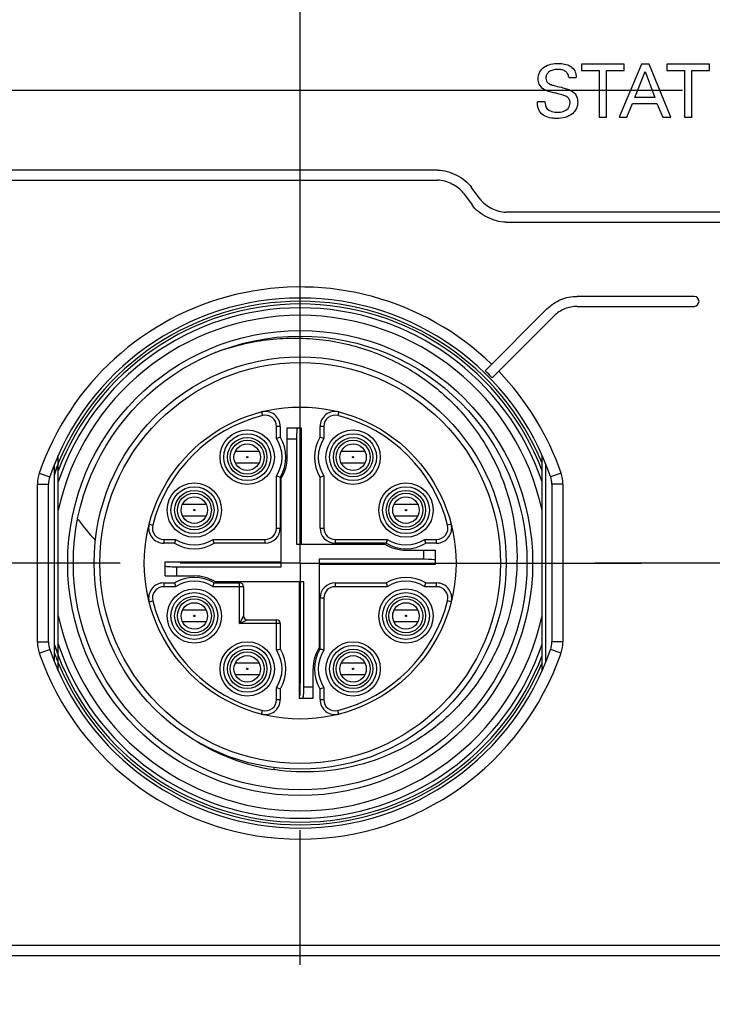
# Model space of a CAD drawing. Header units: inches. Extents: x 0 to 34, y 0 to 22.
# Tile 17 of 88: x 10.4 to 11.1, y 13.1 to 14.1. Entities that reach past the tile are written whole.
import ezdxf

# ---------------------------------------------------------------- set-up
doc = ezdxf.new("R2010")
doc.units = ezdxf.units.IN
doc.header["$LTSCALE"] = 1.87
doc.header["$MEASUREMENT"] = 0
doc.linetypes.add('CENTER', pattern=[0.6, 0.375, -0.075, 0.075, -0.075])
doc.layers.get('0').update_dxf_attribs({"linetype": 'CONTINUOUS'})
for name, color, linetype in [('02___PRT_ALL_AXES', 7, 'CONTINUOUS'), ('DEFAULT_1', 7, 'CENTER'), ('DIMENSIONS', 7, 'CONTINUOUS')]:
    doc.layers.add(name, color=color, linetype=linetype)
doc.styles.get("Standard").update_dxf_attribs({"font": 'txt', "width": 0.8})
doc.dimstyles.new('DIMSTYLE_1', dxfattribs={"dimtxt": 0.125, "dimasz": 0.18, "dimexe": 0.125, "dimexo": 0.0625, "dimgap": 0.03125, "dimtad": 0, "dimtih": 1, "dimtoh": 1, "dimdsep": 46, "dimtxsty": 'STANDARD', "dimblk": '_FILLED', "dimblk1": '_FILLED', "dimblk2": '_FILLED', "dimcen": 0.09, "dimadec": 0, "dimazin": 0, "dimtp": 0.001, "dimtm": 0.001, "dimtfac": 1, "dimtofl": 0, "dimtmove": 0, "dimatfit": 3, "dimldrblk": '_FILLED', "dimfxl": 1, "dimtolj": 1, "dimarcsym": 0})

# ---------------------------------------------------------------- blocks, each defined once
blk = doc.blocks.new('*D14')
at = {"layer": 'DIMENSIONS', "color": 2, "linetype": 'CONTINUOUS'}
blk.add_line((11.0963, 14.0483), (9.1374, 14.0483), dxfattribs=at)
at = {"layer": 'DIMENSIONS', "color": 2, "linetype": 'CONTINUOUS', "insert": (9.0749, 14.1108), "char_height": 0.125, "width": 1.125, "attachment_point": 3, "line_spacing_factor": 0.9}
blk.add_mtext('12.5{\\Ftxt.shx;\\W1.000000;\\H0.125000; }[.492]', dxfattribs=at)
blk = doc.blocks.new('_FILLED')
at = {"color": 0, "linetype": 'BYBLOCK'}
blk.add_solid([(0, 0), (-1, 0.1736), (-1, -0.1736)], dxfattribs=at)
blk = doc.blocks.new('*D15')
at = {"layer": 'DIMENSIONS', "color": 2, "linetype": 'CONTINUOUS'}
blk.add_line((10.5107, 13.5562), (9.1374, 13.5562), dxfattribs=at)
at = {"layer": 'DIMENSIONS', "color": 2, "linetype": 'CONTINUOUS', "insert": (9.0749, 13.6187), "char_height": 0.125, "width": 0.925, "attachment_point": 3, "line_spacing_factor": 0.9}
blk.add_mtext('25{\\Ftxt.shx;\\W1.000000;\\H0.125000; }[.984]', dxfattribs=at)
blk = doc.blocks.new('*D16')
at = {"layer": 'DIMENSIONS', "color": 2, "linetype": 'CONTINUOUS'}
blk.add_line((10.5107, 12.2964), (9.1374, 12.2964), dxfattribs=at)
at = {"layer": 'DIMENSIONS', "color": 2, "linetype": 'CONTINUOUS', "insert": (9.0749, 12.3589), "char_height": 0.125, "width": 1.025, "attachment_point": 3, "line_spacing_factor": 0.9}
blk.add_mtext('57{\\Ftxt.shx;\\W1.000000;\\H0.125000; }[2.244]', dxfattribs=at)
blk = doc.blocks.new('*D17')
at = {"layer": 'DIMENSIONS', "color": 2, "linetype": 'CONTINUOUS'}
blk.add_line((10.5107, 11.3121), (9.1374, 11.3121), dxfattribs=at)
at = {"layer": 'DIMENSIONS', "color": 2, "linetype": 'CONTINUOUS', "insert": (9.0749, 11.3746), "char_height": 0.125, "width": 1.025, "attachment_point": 3, "line_spacing_factor": 0.9}
blk.add_mtext('82{\\Ftxt.shx;\\W1.000000;\\H0.125000; }[3.228]', dxfattribs=at)
blk = doc.blocks.new('*D18')
at = {"layer": 'DIMENSIONS', "color": 2, "linetype": 'CONTINUOUS'}
blk.add_line((10.5107, 10.3279), (9.1374, 10.3279), dxfattribs=at)
at = {"layer": 'DIMENSIONS', "color": 2, "linetype": 'CONTINUOUS', "insert": (9.0749, 10.3904), "char_height": 0.125, "width": 1.125, "attachment_point": 3, "line_spacing_factor": 0.9}
blk.add_mtext('107{\\Ftxt.shx;\\W1.000000;\\H0.125000; }[4.213]', dxfattribs=at)
blk = doc.blocks.new('*D19')
at = {"layer": 'DIMENSIONS', "color": 2, "linetype": 'CONTINUOUS'}
blk.add_line((10.5107, 9.3436), (9.1374, 9.3436), dxfattribs=at)
at = {"layer": 'DIMENSIONS', "color": 2, "linetype": 'CONTINUOUS', "insert": (9.0749, 9.4061), "char_height": 0.125, "width": 1.125, "attachment_point": 3, "line_spacing_factor": 0.9}
blk.add_mtext('132{\\Ftxt.shx;\\W1.000000;\\H0.125000; }[5.197]', dxfattribs=at)
blk = doc.blocks.new('*D20')
at = {"layer": 'DIMENSIONS', "color": 2, "linetype": 'CONTINUOUS'}
blk.add_line((10.3828, 8.32), (9.1374, 8.32), dxfattribs=at)
at = {"layer": 'DIMENSIONS', "color": 2, "linetype": 'CONTINUOUS', "insert": (9.0749, 8.3825), "char_height": 0.125, "width": 1.125, "attachment_point": 3, "line_spacing_factor": 0.9}
blk.add_mtext('158{\\Ftxt.shx;\\W1.000000;\\H0.125000; }[6.220]', dxfattribs=at)
blk = doc.blocks.new('*D21')
at = {"layer": 'DIMENSIONS', "color": 2, "linetype": 'CONTINUOUS'}
blk.add_line((10.5524, 8.0355), (9.1374, 8.0355), dxfattribs=at)
at = {"layer": 'DIMENSIONS', "color": 2, "linetype": 'CONTINUOUS', "insert": (9.0749, 8.098), "char_height": 0.125, "width": 1.425, "attachment_point": 3, "line_spacing_factor": 0.9}
blk.add_mtext('165.23{\\Ftxt.shx;\\W1.000000;\\H0.125000; }[6.505]', dxfattribs=at)
blk = doc.blocks.new('*D26')
at = {"layer": 'DIMENSIONS', "color": 2, "linetype": 'CONTINUOUS'}
blk.add_line((11.1943, 13.8077), (11.1943, 16.5361), dxfattribs=at)
at = {"layer": 'DIMENSIONS', "color": 2, "linetype": 'CONTINUOUS', "insert": (11.1318, 16.5986), "char_height": 0.125, "width": 1.425, "attachment_point": 1, "rotation": 90, "line_spacing_factor": 0.9}
blk.add_mtext('5X 12.6{\\Ftxt.shx;\\W1.000000;\\H0.125000; }[.496]', dxfattribs=at)
blk = doc.blocks.new('*D27')
at = {"layer": 'DIMENSIONS', "color": 2, "linetype": 'CONTINUOUS'}
blk.add_line((11.5014, 13.8077), (11.5014, 16.5361), dxfattribs=at)
at = {"layer": 'DIMENSIONS', "color": 2, "linetype": 'CONTINUOUS', "insert": (11.4389, 16.5986), "char_height": 0.125, "width": 1.425, "attachment_point": 1, "rotation": 90, "line_spacing_factor": 0.9}
blk.add_mtext('5X 20.4{\\Ftxt.shx;\\W1.000000;\\H0.125000; }[.803]', dxfattribs=at)

msp = doc.modelspace()

# ---------------------------------------------------------------- linework, layer by layer
at = {"color": 7, "linetype": 'CONTINUOUS'}
for p, q in [((10.9912, 14.0754), (10.9912, 14.0689)), ((11.0357, 14.0754), (10.9912, 14.0754)), ((11.0537, 14.0754), (11.0305, 14.0203)), ((11.0357, 14.0689), (11.0357, 14.0754)), ((11.0618, 14.0754), (11.0537, 14.0754)), ((11.0841, 14.0203), (11.0618, 14.0754)), ((11.08, 14.0754), (11.08, 14.0689)), ((11.1245, 14.0754), (11.08, 14.0754)), ((11.1245, 14.0689), (11.1245, 14.0754)), ((10.9912, 14.0689), (11.0097, 14.0689)), ((11.0097, 14.0689), (11.0097, 14.0203)), ((11.0172, 14.0203), (11.0172, 14.0689)), ((11.0172, 14.0689), (11.0357, 14.0689)), ((11.0467, 14.0408), (11.0574, 14.0678)), ((11.0574, 14.0678), (11.0675, 14.0408)), ((11.08, 14.0689), (11.0985, 14.0689)), ((11.0985, 14.0689), (11.0985, 14.0203)), ((11.1061, 14.0203), (11.1061, 14.0689)), ((11.1061, 14.0689), (11.1245, 14.0689)), ((10.9779, 14.0616), (10.9858, 14.0616)), ((10.9531, 14.0364), (10.9452, 14.0364)), ((11.0383, 14.0203), (11.0443, 14.0346)), ((11.0443, 14.0346), (11.0698, 14.0346)), ((11.0675, 14.0408), (11.0467, 14.0408)), ((11.0698, 14.0346), (11.0758, 14.0203)), ((11.0097, 14.0203), (11.0172, 14.0203)), ((11.0305, 14.0203), (11.0383, 14.0203)), ((11.0758, 14.0203), (11.0841, 14.0203)), ((11.0985, 14.0203), (11.1061, 14.0203)), ((10.8413, 13.9652), (10.2751, 13.9652)), ((10.2751, 13.9548), (10.8413, 13.9548)), ((10.8684, 13.9411), (10.8772, 13.929)), ((10.8856, 13.9351), (10.8768, 13.9472)), ((11.7812, 13.9214), (10.9127, 13.9214)), ((10.9127, 13.911), (11.7812, 13.911)), ((11.1084, 13.8338), (10.9867, 13.8338)), ((10.9552, 13.8207), (10.8909, 13.7564)), ((10.9867, 13.8234), (11.1084, 13.8234)), ((10.8982, 13.749), (10.9626, 13.8134)), ((10.6579, 13.7135), (10.6589, 13.7097)), ((10.7385, 13.7135), (10.7376, 13.7097)), ((10.6736, 13.686), (10.6736, 13.6983)), ((10.6775, 13.6983), (10.6736, 13.6983)), ((10.6775, 13.6983), (10.6775, 13.6871)), ((10.6848, 13.6664), (10.6848, 13.697)), ((10.6848, 13.697), (10.6994, 13.697)), ((10.6994, 13.697), (10.6994, 13.5759)), ((10.7189, 13.6871), (10.7189, 13.6983)), ((10.7228, 13.6983), (10.7189, 13.6983)), ((10.7228, 13.6983), (10.7228, 13.686)), ((10.6943, 13.6851), (10.6848, 13.6851)), ((10.6943, 13.6851), (10.6943, 13.5759)), ((10.4462, 13.4441), (10.4462, 13.6683)), ((10.6555, 13.6723), (10.6306, 13.6723)), ((10.7658, 13.6723), (10.7409, 13.6723)), ((10.9502, 13.4441), (10.9502, 13.6683)), ((10.4423, 13.4534), (10.4423, 13.659)), ((10.4459, 13.6592), (10.4457, 13.6588)), ((10.6306, 13.6605), (10.6555, 13.6605)), ((10.7409, 13.6605), (10.7658, 13.6605)), ((10.9541, 13.4534), (10.9541, 13.659)), ((10.4265, 13.6499), (10.4374, 13.6461)), ((10.6736, 13.5926), (10.6736, 13.6469)), ((10.6775, 13.6458), (10.6775, 13.5926)), ((10.6785, 13.5523), (10.6785, 13.6444)), ((10.7189, 13.5926), (10.7189, 13.6458)), ((10.7228, 13.6469), (10.7228, 13.5926)), ((10.9699, 13.6499), (10.959, 13.6461)), ((10.4246, 13.474), (10.4246, 13.6384)), ((10.4246, 13.6384), (10.4361, 13.6384)), ((10.4361, 13.474), (10.4361, 13.6384)), ((10.9603, 13.6384), (10.9603, 13.474)), ((10.9718, 13.6384), (10.9603, 13.6384)), ((10.9718, 13.6384), (10.9718, 13.474)), ((10.6004, 13.6172), (10.5755, 13.6172)), ((10.8209, 13.6172), (10.796, 13.6172)), ((10.5755, 13.6054), (10.6004, 13.6054)), ((10.796, 13.6054), (10.8209, 13.6054)), ((10.5409, 13.5965), (10.5447, 13.5956)), ((10.6736, 13.5926), (10.6775, 13.5926)), ((10.7189, 13.5926), (10.7228, 13.5926)), ((10.8555, 13.5965), (10.8517, 13.5956)), ((10.5561, 13.5808), (10.5561, 13.5769)), ((10.5561, 13.5808), (10.5685, 13.5808)), ((10.5673, 13.5769), (10.5561, 13.5769)), ((10.6075, 13.5808), (10.6618, 13.5808)), ((10.6618, 13.5769), (10.6086, 13.5769)), ((10.6618, 13.5769), (10.6618, 13.5808)), ((10.6943, 13.5759), (10.7864, 13.5759)), ((10.7346, 13.5808), (10.7346, 13.5769)), ((10.7346, 13.5808), (10.7889, 13.5808)), ((10.7878, 13.5769), (10.7346, 13.5769)), ((10.828, 13.5808), (10.8403, 13.5808)), ((10.8403, 13.5769), (10.8291, 13.5769)), ((10.8403, 13.5769), (10.8403, 13.5808)), ((10.8084, 13.5696), (10.839, 13.5696)), ((10.8271, 13.5601), (10.8271, 13.5696)), ((10.839, 13.555), (10.839, 13.5696)), ((10.5575, 13.5428), (10.5575, 13.5574)), ((10.5575, 13.5574), (10.6785, 13.5574)), ((10.5693, 13.5523), (10.5693, 13.5428)), ((10.5693, 13.5523), (10.6785, 13.5523)), ((10.7179, 13.5601), (10.7179, 13.468)), ((10.8271, 13.5601), (10.7179, 13.5601)), ((10.7179, 13.555), (10.839, 13.555)), ((10.5575, 13.5428), (10.588, 13.5428)), ((10.5561, 13.5355), (10.5561, 13.5316)), ((10.5561, 13.5355), (10.5673, 13.5355)), ((10.5685, 13.5316), (10.5561, 13.5316)), ((10.6392, 13.5316), (10.6075, 13.5316)), ((10.6086, 13.5355), (10.6352, 13.5355)), ((10.7021, 13.5365), (10.61, 13.5365)), ((10.6352, 13.4932), (10.6352, 13.5355)), ((10.6392, 13.5316), (10.6392, 13.5011)), ((10.697, 13.5365), (10.697, 13.4155)), ((10.7021, 13.4273), (10.7021, 13.5365)), ((10.7346, 13.5355), (10.7346, 13.5316)), ((10.7346, 13.5355), (10.7878, 13.5355)), ((10.7889, 13.5316), (10.7346, 13.5316)), ((10.8403, 13.5316), (10.828, 13.5316)), ((10.8291, 13.5355), (10.8403, 13.5355)), ((10.8403, 13.5316), (10.8403, 13.5355)), ((10.5409, 13.5159), (10.5447, 13.5169)), ((10.7189, 13.4666), (10.7189, 13.5198)), ((10.7228, 13.5198), (10.7189, 13.5198)), ((10.7228, 13.5198), (10.7228, 13.4655)), ((10.8555, 13.5159), (10.8517, 13.5169)), ((10.6004, 13.507), (10.5755, 13.507)), ((10.6392, 13.5011), (10.6352, 13.4932)), ((10.8209, 13.507), (10.796, 13.507)), ((10.5755, 13.4952), (10.6004, 13.4952)), ((10.6352, 13.4932), (10.6431, 13.4971)), ((10.6775, 13.4932), (10.6352, 13.4932)), ((10.6431, 13.4971), (10.6736, 13.4971)), ((10.6736, 13.4655), (10.6736, 13.4971)), ((10.6775, 13.4932), (10.6775, 13.4666)), ((10.796, 13.4952), (10.8209, 13.4952)), ((10.4246, 13.474), (10.4361, 13.474)), ((10.9718, 13.474), (10.9603, 13.474)), ((10.4265, 13.4625), (10.4374, 13.4663)), ((10.4435, 13.4593), (10.4436, 13.4589)), ((10.4448, 13.464), (10.445, 13.4635)), ((10.9699, 13.4625), (10.959, 13.4663)), ((10.6555, 13.4519), (10.6306, 13.4519)), ((10.7658, 13.4519), (10.7409, 13.4519)), ((10.6306, 13.4401), (10.6555, 13.4401)), ((10.7116, 13.4155), (10.7116, 13.446)), ((10.7409, 13.4401), (10.7658, 13.4401)), ((10.6736, 13.4141), (10.6736, 13.4264)), ((10.6775, 13.4253), (10.6775, 13.4141)), ((10.7021, 13.4273), (10.7116, 13.4273)), ((10.7189, 13.4141), (10.7189, 13.4253)), ((10.7228, 13.4264), (10.7228, 13.4141)), ((10.6736, 13.4141), (10.6775, 13.4141)), ((10.697, 13.4155), (10.7116, 13.4155)), ((10.7189, 13.4141), (10.7228, 13.4141)), ((10.6579, 13.3989), (10.6589, 13.4027)), ((10.7385, 13.3989), (10.7376, 13.4027)), ((10.671, 13.3411), (10.6713, 13.3433)), ((12.4207, 13.1581), (10.2751, 13.1581)), ((10.2751, 13.1477), (12.4207, 13.1477))]:
    msp.add_line(p, q, dxfattribs=at)
for centre, radius in [((10.6982, 13.5562), 0.2421), ((10.6982, 13.5562), 0.2362), ((10.6982, 13.5562), 0.2146), ((10.6982, 13.5562), 0.2087), ((10.6982, 13.5562), 0.1624), ((10.6431, 13.6664), 0.0283), ((10.7533, 13.6664), 0.0283), ((10.6431, 13.6664), 0.0244), ((10.6431, 13.6664), 0.0205), ((10.6431, 13.6664), 0.0177), ((10.7533, 13.6664), 0.0244), ((10.7533, 13.6664), 0.0205), ((10.7533, 13.6664), 0.0177), ((10.6431, 13.6664), 0.0138), ((10.7533, 13.6664), 0.0138), ((10.6431, 13.6664), 0.000675), ((10.7533, 13.6664), 0.000675), ((10.588, 13.6113), 0.0283), ((10.588, 13.6113), 0.0244), ((10.8084, 13.6113), 0.0283), ((10.8084, 13.6113), 0.0244), ((10.588, 13.6113), 0.0205), ((10.588, 13.6113), 0.0177), ((10.588, 13.6113), 0.0138), ((10.8084, 13.6113), 0.0205), ((10.8084, 13.6113), 0.0177), ((10.8084, 13.6113), 0.0138), ((10.588, 13.6113), 0.000675), ((10.8084, 13.6113), 0.000675), ((10.588, 13.5011), 0.0283), ((10.588, 13.5011), 0.0244), ((10.588, 13.5011), 0.0205), ((10.8084, 13.5011), 0.0283), ((10.8084, 13.5011), 0.0244), ((10.8084, 13.5011), 0.0205), ((10.588, 13.5011), 0.0177), ((10.588, 13.5011), 0.0138), ((10.8084, 13.5011), 0.0177), ((10.8084, 13.5011), 0.0138), ((10.588, 13.5011), 0.000675), ((10.8084, 13.5011), 0.000675), ((10.6431, 13.446), 0.0283), ((10.6431, 13.446), 0.0244), ((10.7533, 13.446), 0.0283), ((10.7533, 13.446), 0.0244), ((10.6431, 13.446), 0.0205), ((10.6431, 13.446), 0.0177), ((10.6431, 13.446), 0.0138), ((10.7533, 13.446), 0.0205), ((10.7533, 13.446), 0.0177), ((10.7533, 13.446), 0.0138), ((10.6431, 13.446), 0.000675), ((10.7533, 13.446), 0.000675)]:
    msp.add_circle(centre, radius, dxfattribs=at)
for centre, radius, start, end in [((10.6982, 13.5562), 0.2874, 46.0603, 160.9759), ((10.6982, 13.5562), 0.2759, 19.0241, 160.9759), ((10.6982, 13.5562), 0.2725, 22.3967, 157.6033), ((11.1084, 13.8286), 0.00521, 270.0209, 89.9889), ((10.6982, 13.5562), 0.2697, 20.8836, 159.1164), ((10.6982, 13.5562), 0.2657, 18.5317, 161.4683), ((10.6982, 13.5562), 0.2579, 12.2856, 167.7144), ((10.6926, 13.556), 0.2344, 109.0274, 110.693), ((10.6928, 13.5553), 0.2351, 108.1567, 109.0278), ((10.6982, 13.5562), 0.2778, 43.9468, 46.0969), ((10.6982, 13.5562), 0.2874, 19.0241, 43.9819), ((10.6982, 13.5562), 0.1585, 104.3782, 165.6218), ((10.6618, 13.6983), 0.0157, 360, 104.3782), ((10.6618, 13.6983), 0.0118, 0, 104.3782), ((10.7346, 13.6983), 0.0157, 75.6218, 180), ((10.7346, 13.6983), 0.0118, 75.6218, 180), ((10.6982, 13.5562), 0.1585, 14.3782, 75.6218), ((10.7516, 13.4193), 0.2778, 105.4499, 106.294), ((10.6431, 13.6664), 0.0362, 327.3935, 32.6065), ((10.6431, 13.6664), 0.0402, 329.0753, 30.9247), ((10.7533, 13.6664), 0.0402, 149.0753, 210.9247), ((10.7533, 13.6664), 0.0362, 147.3935, 212.6065), ((10.6451, 13.4202), 0.2768, 73.7045, 74.5516), ((10.6431, 13.6664), 0.0417, 328.1092, 360), ((10.7361, 13.5519), 0.3091, 159.6955, 161.912), ((10.6965, 13.5568), 0.2707, 159.0768, 159.8866), ((10.697, 13.5567), 0.2712, 158.3843, 159.0768), ((10.6973, 13.5565), 0.2715, 157.8781, 158.3844), ((10.6975, 13.5564), 0.2718, 157.5965, 157.7742), ((10.4597, 13.6384), 0.0351, 160.964, 180.0119), ((10.4597, 13.6384), 0.0236, 160.9607, 180.0151), ((10.7513, 13.9126), 0.2768, 253.7045, 254.5516), ((10.6449, 13.9136), 0.2778, 285.4499, 286.294), ((10.9368, 13.6384), 0.0236, 359.9848, 19.0394), ((10.9368, 13.6384), 0.0351, 359.9881, 19.0361), ((10.6279, 13.7187), 0.1992, 215.8698, 216.0688), ((10.6421, 13.7293), 0.2169, 216.1167, 223.569), ((10.5561, 13.5926), 0.0157, 165.6218, 270), ((10.5561, 13.5926), 0.0118, 165.6218, 270), ((10.6618, 13.5926), 0.0157, 270, 360), ((10.6618, 13.5926), 0.0118, 270, 360), ((10.7346, 13.5926), 0.0157, 180, 270), ((10.7346, 13.5926), 0.0118, 180, 270), ((10.8403, 13.5926), 0.0157, 270, 14.3782), ((10.8403, 13.5926), 0.0118, 270, 14.3782), ((10.8342, 13.5031), 0.2768, 163.7045, 164.5516), ((10.588, 13.6113), 0.0402, 239.0753, 300.9247), ((10.588, 13.6113), 0.0362, 237.3935, 302.6065), ((10.3408, 13.5029), 0.2778, 15.4499, 16.294), ((10.8084, 13.6113), 0.0417, 238.1092, 270), ((11.0546, 13.5031), 0.2768, 163.7045, 164.5516), ((10.8084, 13.6113), 0.0402, 239.0753, 300.9247), ((10.8084, 13.6113), 0.0362, 237.3935, 302.6065), ((10.5613, 13.5029), 0.2778, 15.4499, 16.294), ((10.588, 13.5011), 0.0402, 59.0753, 120.9247), ((10.588, 13.5011), 0.0417, 58.1092, 90), ((10.8084, 13.5011), 0.0402, 59.0753, 120.9247), ((10.5561, 13.5198), 0.0157, 90, 194.3782), ((10.5561, 13.5198), 0.0118, 90, 194.3782), ((10.8351, 13.6095), 0.2778, 195.4499, 196.294), ((10.588, 13.5011), 0.0362, 57.3935, 122.6065), ((10.3418, 13.6093), 0.2768, 343.7045, 344.5516), ((10.6352, 13.5316), 0.00394, 0, 90), ((10.7346, 13.5198), 0.0157, 90, 180), ((10.7346, 13.5198), 0.0118, 90, 180), ((11.0556, 13.6095), 0.2778, 195.4499, 196.294), ((10.8084, 13.5011), 0.0362, 57.3935, 122.6065), ((10.5622, 13.6093), 0.2768, 343.7045, 344.5516), ((10.8403, 13.5198), 0.0157, 345.6218, 90), ((10.8403, 13.5198), 0.0118, 345.6218, 90), ((10.6982, 13.5562), 0.1585, 194.3782, 255.6218), ((10.6982, 13.5562), 0.1585, 284.3782, 345.6218), ((10.6982, 13.5562), 0.2579, 192.2856, 347.7144), ((10.6431, 13.5011), 0.00394, 180, 270), ((10.6736, 13.4932), 0.00394, 0, 90), ((10.4597, 13.474), 0.0351, 179.9881, 199.0361), ((10.4597, 13.474), 0.0236, 179.9848, 199.0394), ((10.6968, 13.5557), 0.2682, 198.3954, 200.1207), ((10.7054, 13.5589), 0.2773, 198.4646, 200.0113), ((10.6982, 13.5562), 0.2657, 198.5317, 341.4683), ((10.9368, 13.474), 0.0236, 340.9606, 0.0152), ((10.9368, 13.474), 0.0351, 340.9639, 0.0119), ((10.6982, 13.5562), 0.2874, 199.0241, 340.9759), ((10.6982, 13.5562), 0.2759, 199.0241, 340.9759), ((10.6965, 13.5556), 0.2707, 200.1134, 200.8241), ((10.6971, 13.5558), 0.2714, 200.9225, 202.1263), ((10.6974, 13.556), 0.2689, 200.1202, 200.7966), ((10.7054, 13.5589), 0.2774, 200.1289, 200.7846), ((10.6982, 13.5562), 0.2697, 200.8836, 339.1164), ((10.7516, 13.1988), 0.2778, 105.4499, 106.294), ((10.6431, 13.446), 0.0362, 327.3935, 32.6065), ((10.6431, 13.446), 0.0402, 329.0753, 30.9247), ((10.7533, 13.446), 0.0417, 148.1092, 180), ((10.7533, 13.446), 0.0402, 149.0753, 210.9247), ((10.7533, 13.446), 0.0362, 147.3935, 212.6065), ((10.6451, 13.1998), 0.2768, 73.7045, 74.5516), ((10.6975, 13.556), 0.2718, 202.126, 202.4033), ((10.6982, 13.5562), 0.2725, 202.3967, 337.6033), ((10.7513, 13.6922), 0.2768, 253.7045, 254.5516), ((10.6449, 13.6931), 0.2778, 285.4499, 286.294), ((10.6618, 13.4141), 0.0157, 255.6218, 360), ((10.6618, 13.4141), 0.0118, 255.6218, 360), ((10.7346, 13.4141), 0.0157, 180, 284.3782), ((10.7346, 13.4141), 0.0118, 180, 284.3782), ((10.7032, 13.5543), 0.2156, 237.0885, 261.418)]:
    msp.add_arc(centre, radius, start, end, dxfattribs=at)
for centre, major_axis, start_param, end_param in [((10.6953, 13.6851), (0, 0.0118), 0, 1.570796), ((10.5693, 13.5533), (0.0118, 0), -3.141593, -1.570796), ((10.8271, 13.5591), (0.0118, 0), 0, 1.570796), ((10.7011, 13.4273), (0, 0.0118), -3.141593, -1.570796)]:
    msp.add_ellipse(centre, major_axis=major_axis, ratio=0.087489, start_param=start_param, end_param=end_param, dxfattribs=at)
for points, knots in [([(10.946, 14.0603), (10.946, 14.0628), (10.9471, 14.0678), (10.9524, 14.0731), (10.9593, 14.0759), (10.9644, 14.0764), (10.967, 14.0764)], [0, 0, 0, 0, 0.253852, 0.489066, 0.73797, 1, 1, 1, 1]), ([(10.967, 14.0764), (10.9681, 14.0764), (10.9735, 14.0762), (10.9795, 14.0743), (10.9824, 14.071)], [0, 0, 0, 0, 0.201945, 1, 1, 1, 1]), ([(10.9663, 14.07), (10.9646, 14.07), (10.9614, 14.0697), (10.9573, 14.068), (10.9546, 14.0649), (10.9541, 14.0624), (10.9541, 14.0611)], [0, 0, 0, 0, 0.305672, 0.556005, 0.774915, 1, 1, 1, 1]), ([(10.9779, 14.0616), (10.9778, 14.0631), (10.9771, 14.0659), (10.974, 14.0687), (10.9703, 14.0699), (10.9676, 14.07), (10.9663, 14.07)], [0, 0, 0, 0, 0.273433, 0.505792, 0.74671, 1, 1, 1, 1]), ([(10.9824, 14.071), (10.9837, 14.0696), (10.9854, 14.0665), (10.9857, 14.0631), (10.9858, 14.0616)], [0, 0, 0, 0, 0.572375, 1, 1, 1, 1]), ([(10.9517, 14.0495), (10.9498, 14.0508), (10.9467, 14.0541), (10.946, 14.0584), (10.946, 14.0603)], [0, 0, 0, 0, 0.544818, 1, 1, 1, 1]), ([(10.9541, 14.0611), (10.9541, 14.0601), (10.9544, 14.058), (10.9565, 14.0555), (10.9599, 14.054), (10.9625, 14.0533), (10.964, 14.0529)], [0, 0, 0, 0, 0.225205, 0.428906, 0.675956, 1, 1, 1, 1]), ([(10.9667, 14.0446), (10.9635, 14.0454), (10.9583, 14.0466), (10.9533, 14.0484), (10.9517, 14.0495)], [0, 0, 0, 0, 0.626623, 1, 1, 1, 1]), ([(10.964, 14.0529), (10.9666, 14.0523), (10.9708, 14.0512), (10.9769, 14.0496), (10.9802, 14.0482), (10.9818, 14.0471)], [0, 0, 0, 0, 0.432695, 0.695396, 1, 1, 1, 1]), ([(10.9793, 14.0353), (10.9793, 14.0366), (10.9789, 14.0392), (10.9758, 14.042), (10.9716, 14.0434), (10.9684, 14.0442), (10.9667, 14.0446)], [0, 0, 0, 0, 0.2271, 0.433372, 0.685022, 1, 1, 1, 1]), ([(10.9818, 14.0471), (10.9838, 14.0458), (10.9867, 14.0422), (10.9872, 14.0379), (10.9872, 14.0362)], [0, 0, 0, 0, 0.592885, 1, 1, 1, 1]), ([(10.9484, 14.0252), (10.9471, 14.027), (10.9454, 14.0308), (10.9452, 14.0347), (10.9452, 14.0364)], [0, 0, 0, 0, 0.568661, 1, 1, 1, 1]), ([(10.9531, 14.0364), (10.9532, 14.034), (10.9545, 14.0269), (10.9624, 14.0255), (10.9664, 14.0255)], [0, 0, 0, 0, 0.373058, 1, 1, 1, 1]), ([(10.9872, 14.0362), (10.9872, 14.0338), (10.9864, 14.0292), (10.9798, 14.0208), (10.9711, 14.019), (10.9655, 14.019)], [0, 0, 0, 0, 0.226286, 0.44953, 1, 1, 1, 1]), ([(10.9664, 14.0255), (10.9702, 14.0255), (10.9771, 14.027), (10.9793, 14.0332), (10.9793, 14.0353)], [0, 0, 0, 0, 0.643319, 1, 1, 1, 1]), ([(10.9655, 14.019), (10.9642, 14.019), (10.9582, 14.0193), (10.9514, 14.0214), (10.9484, 14.0252)], [0, 0, 0, 0, 0.208054, 1, 1, 1, 1]), ([(10.8413, 13.9652), (10.8481, 13.9652), (10.8615, 13.9611), (10.8728, 13.9527), (10.8768, 13.9472)], [0, 0, 0, 0, 0.499991, 1, 1, 1, 1]), ([(10.8684, 13.9411), (10.8653, 13.9452), (10.8566, 13.9514), (10.8465, 13.9548), (10.8413, 13.9548)], [0, 0, 0, 0, 0.50009, 1, 1, 1, 1]), ([(10.8856, 13.9351), (10.8886, 13.931), (10.8974, 13.9247), (10.9075, 13.9214), (10.9127, 13.9214)], [0, 0, 0, 0, 0.500086, 1, 1, 1, 1]), ([(10.9127, 13.911), (10.9059, 13.911), (10.8925, 13.9151), (10.8812, 13.9235), (10.8772, 13.929)], [0, 0, 0, 0, 0.499873, 1, 1, 1, 1]), ([(10.9552, 13.8207), (10.9593, 13.8248), (10.9692, 13.8315), (10.9809, 13.8338), (10.9867, 13.8338)], [0, 0, 0, 0, 0.499996, 1, 1, 1, 1]), ([(10.9867, 13.8234), (10.9823, 13.8234), (10.9733, 13.8216), (10.9657, 13.8165), (10.9626, 13.8134)], [0, 0, 0, 0, 0.500158, 1, 1, 1, 1]), ([(10.6196, 13.7787), (10.637, 13.7844), (10.6643, 13.79), (10.7011, 13.7908), (10.7377, 13.7874), (10.7824, 13.775), (10.8228, 13.7524), (10.8512, 13.7291), (10.8704, 13.7091), (10.8869, 13.687), (10.9053, 13.6551), (10.9208, 13.6115), (10.9245, 13.5745), (10.924, 13.5562)], [0, 0, 0, 0, 0.124936, 0.187505, 0.250074, 0.374994, 0.499909, 0.562478, 0.625046, 0.687615, 0.750185, 0.875094, 1, 1, 1, 1]), ([(10.924, 13.5562), (10.9237, 13.5406), (10.9197, 13.5093), (10.9041, 13.4648), (10.8795, 13.4245), (10.8471, 13.3901), (10.8082, 13.3635), (10.7645, 13.3456), (10.718, 13.3374), (10.6865, 13.3388), (10.671, 13.3411)], [0, 0, 0, 0, 0.125013, 0.250012, 0.375017, 0.500018, 0.625018, 0.750015, 0.875006, 1, 1, 1, 1])]:
    msp.add_open_spline(points, degree=3, knots=knots, dxfattribs=at)
at = {"layer": '02___PRT_ALL_AXES', "color": 7, "linetype": 'CENTER'}
msp.add_line((11.1943, 13.5562), (11.0053, 13.5562), dxfattribs=at)
at = {"layer": 'DEFAULT_1', "color": 7, "linetype": 'CENTER'}
for p, q in [((10.6982, 13.5562), (10.6982, 14.4155)), ((10.6982, 13.5562), (10.5732, 13.5562)), ((10.6982, 13.5562), (10.6982, 13.4312)), ((10.6982, 13.5562), (11.0533, 13.5562)), ((10.6982, 12.2964), (10.6982, 13.4312))]:
    msp.add_line(p, q, dxfattribs=at)

# ---------------------------------------------------------------- dimensions: what is measured, and where the dimension line sits
at = {"layer": 'DIMENSIONS', "color": 2, "linetype": 'CONTINUOUS'}
for feature_location, picture, middle in [((11.1943, 13.8077), '*D26', (11.1943, 17.3111)), ((11.5014, 13.8077), '*D27', (11.5014, 17.3111))]:
    dim = msp.add_ordinate_dim(feature_location=feature_location, offset=(0, 2.7284), dtype=1, origin=(10.6982, 13.7452), text='5X <>', dimstyle='DIMSTYLE_1', dxfattribs=at)
    dim.commit()
    dim.dimension.update_dxf_attribs({"geometry": picture, "text_midpoint": middle})
for feature_location, offset, origin, picture, middle in [((10.5524239, 8.0354565), (-1.4150407, 0), (10.6149239, 14.5404559), '*D21', (8.3623832, 8.0354565)), ((11.0963, 14.0483), (-1.959, 0), (11.1588, 14.5405), '*D14', (8.5124, 14.0483)), ((10.5107, 10.3279), (-1.3733, 0), (10.5732, 14.5405), '*D18', (8.5124, 10.3279)), ((10.5107, 9.3436), (-1.3733, 0), (10.5732, 14.5405), '*D19', (8.5124, 9.3436)), ((10.3828, 8.32), (-1.2454, 0), (10.4453, 14.5405), '*D20', (8.5124, 8.32)), ((10.5107, 12.2964), (-1.3733, 0), (10.5732, 14.5405), '*D16', (8.5624, 12.2964)), ((10.5107, 11.3121), (-1.3733, 0), (10.5732, 14.5405), '*D17', (8.5624, 11.3121)), ((10.5107, 13.5562), (-1.3733, 0), (10.5732, 14.5405), '*D15', (8.6124, 13.5562))]:
    dim = msp.add_ordinate_dim(feature_location=feature_location, offset=offset, dtype=0, origin=origin, dimstyle='DIMSTYLE_1', dxfattribs=at)
    dim.commit()
    dim.dimension.update_dxf_attribs({"geometry": picture, "text_midpoint": middle})

doc.saveas('drawing.dxf')
